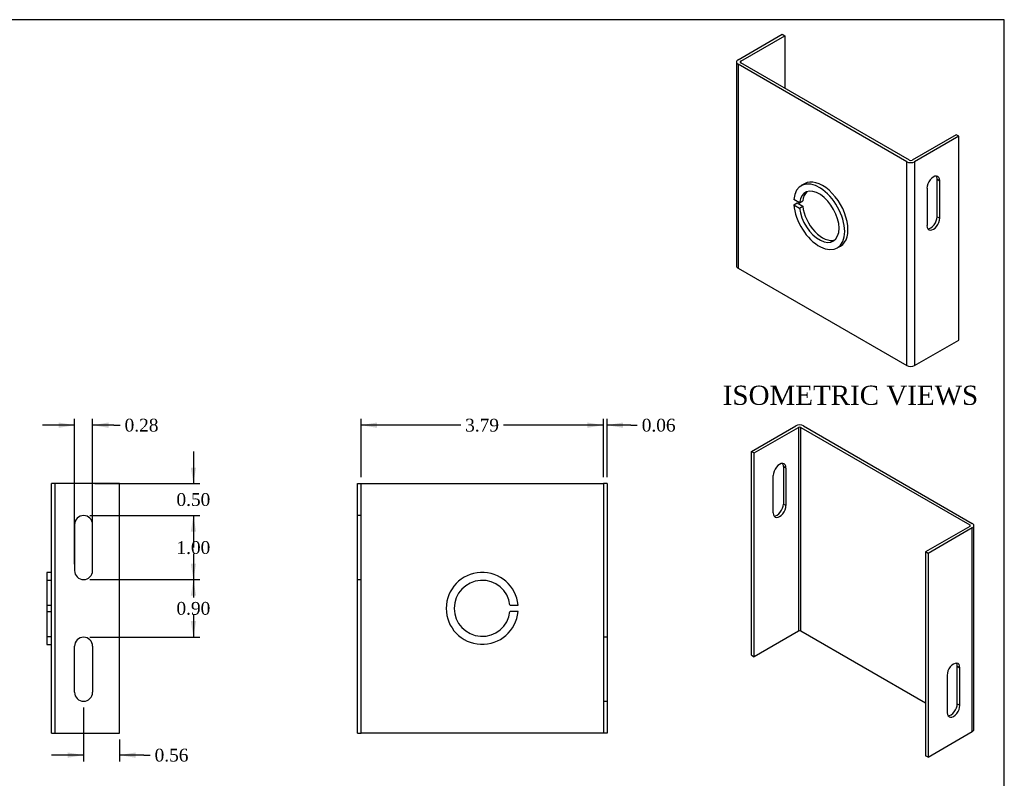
# Model space of a CAD drawing. Header units: inches. Extents: x 0.2 to 29.9, y -0.1 to 19.9.
# Tile 3 of 3: x 14.5 to 29.9, y 8 to 19.9. Entities that reach past the tile are written whole.
import ezdxf
from ezdxf.enums import TextEntityAlignment as Align
from ezdxf.lldxf.tags import DXFTag

# ---------------------------------------------------------------- set-up
doc = ezdxf.new("R2010")
doc.units = ezdxf.units.IN
doc.header["$MEASUREMENT"] = 0
doc.layers.add('COM55556-2', color=7, linetype='Continuous')
doc.layers.add('Default', color=7, linetype='Continuous')
doc.styles.add('SEACAD_Times_New_Roman', font='times.ttf')
tags = doc.linetypes.add('HIDDEN2', pattern=[0.1875, 0.125, -0.0625]).pattern_tags.tags
tags[6:7] = [DXFTag(74, 4), DXFTag(75, 0), DXFTag(340, '0'), DXFTag(46, 0.0), DXFTag(50, 0.0), DXFTag(44, 0.0), DXFTag(45, 0.0)]
tags[4:5] = [DXFTag(74, 4), DXFTag(75, 0), DXFTag(340, '0'), DXFTag(46, 0.0), DXFTag(50, 0.0), DXFTag(44, 0.0), DXFTag(45, 0.0)]
doc.dimstyles.new('HAMMOND_(STH_-_42x28)', dxfattribs={"dimtxt": 0.2, "dimasz": 0.25, "dimexe": 0.1, "dimexo": 0.1, "dimgap": 0.05, "dimtad": 0, "dimtih": 1, "dimtoh": 1, "dimzin": 0, "dimdsep": 46, "dimtxsty": 'SEACAD_Times_New_Roman', "dimblk1": '_SE_FILLED', "dimblk2": '_SE_FILLED', "dimsah": 1, "dimcen": 0.1, "dimadec": 0, "dimazin": 0, "dimtfac": 0.8, "dimtofl": 0, "dimtmove": 0, "dimatfit": 3, "dimfxl": 1, "dimtolj": 1, "dimtzin": 0, "dimarcsym": 0})

# ---------------------------------------------------------------- blocks, each defined once
blk = doc.blocks.new('SE4')
at = {"layer": 'COM55556-2', "color": 7, "linetype": 'Continuous'}
for p, q in [((15.007, 8.745), (15.007, 12.645)), ((15.093, 12.645), (15.007, 12.645)), ((16.07, 12.645), (15.093, 12.645)), ((16.07, 8.745), (16.07, 12.645)), ((15.367, 12.004), (15.367, 11.285)), ((15.648, 11.285), (15.648, 12.004)), ((14.935, 11.257), (14.935, 10.132)), ((15.007, 11.257), (14.935, 11.257)), ((14.935, 10.132), (15.007, 10.132)), ((15.007, 8.745), (15.093, 8.745)), ((15.093, 8.745), (16.07, 8.745))]:
    blk.add_line(p, q, dxfattribs=at)
at = {"layer": 'COM55556-2', "color": 7, "linetype": 'HIDDEN2'}
for p, q in [((15.064, 8.745), (15.064, 12.645)), ((15.007, 11.132), (14.935, 11.132)), ((14.935, 10.745), (15.007, 10.745)), ((14.935, 10.645), (15.007, 10.645)), ((14.935, 10.257), (15.007, 10.257)), ((15.367, 9.385), (15.367, 10.104)), ((15.648, 10.104), (15.648, 9.385))]:
    blk.add_line(p, q, dxfattribs=at)
at = {"layer": 'COM55556-2', "color": 7, "linetype": 'Continuous'}
for centre, start, end in [((15.507, 12.004), 0, 180), ((15.507, 11.285), 180, 0)]:
    blk.add_arc(centre, 0.141, start, end, dxfattribs=at)
at = {"layer": 'COM55556-2', "color": 7, "linetype": 'HIDDEN2'}
for centre, start, end in [((15.507, 10.104), 0, 180), ((15.507, 9.385), 180, 0)]:
    blk.add_arc(centre, 0.141, start, end, dxfattribs=at)
blk = doc.blocks.new('SE5')
at = {"layer": 'COM55556-2', "color": 7, "linetype": 'Continuous'}
for p, q in [((19.785, 12.645), (19.842, 12.645)), ((19.785, 8.745), (19.785, 12.645)), ((19.842, 12.645), (19.871, 12.645)), ((19.842, 8.745), (19.842, 12.645)), ((19.871, 12.645), (23.599, 12.645)), ((23.599, 12.645), (23.628, 12.645)), ((23.628, 12.645), (23.628, 8.745)), ((23.685, 12.645), (23.628, 12.645)), ((23.685, 12.645), (23.685, 8.745)), ((19.785, 8.745), (19.842, 8.745)), ((19.871, 8.745), (19.842, 8.745)), ((23.599, 8.745), (19.871, 8.745)), ((23.628, 8.745), (23.599, 8.745)), ((23.685, 8.745), (23.628, 8.745))]:
    blk.add_line(p, q, dxfattribs=at)
at = {"layer": 'COM55556-2', "color": 7, "linetype": 'HIDDEN2'}
for p, q in [((19.842, 12.145), (19.785, 12.145)), ((19.785, 11.145), (19.842, 11.145)), ((22.17, 10.745), (22.295, 10.745)), ((22.295, 10.645), (22.17, 10.645)), ((23.685, 10.245), (23.628, 10.245)), ((23.628, 9.245), (23.685, 9.245))]:
    blk.add_line(p, q, dxfattribs=at)
for radius, start, end in [(0.562, 5.0997, 354.9003), (0.437, 6.5624, 353.4376)]:
    blk.add_arc((21.735, 10.695), radius, start, end, dxfattribs=at)
blk = doc.blocks.new('SE6')
at = {"layer": 'COM55556-2', "color": 7, "linetype": 'Continuous'}
for p, q in [((25.734, 19.265), (26.424, 19.664)), ((25.774, 19.242), (26.464, 19.64)), ((26.424, 19.664), (26.464, 19.64)), ((26.464, 19.64), (26.464, 18.819)), ((25.774, 19.218), (25.774, 19.242)), ((25.708, 19.23), (25.708, 16.045)), ((28.37, 17.673), (25.734, 19.195)), ((25.734, 19.195), (25.734, 16.01)), ((28.41, 17.696), (25.774, 19.218)), ((29.141, 18.095), (28.451, 17.696)), ((29.182, 18.071), (28.491, 17.673)), ((29.182, 18.071), (29.141, 18.095)), ((29.182, 14.887), (29.182, 18.071)), ((28.37, 14.488), (28.37, 17.673)), ((28.491, 17.673), (28.491, 14.488)), ((28.843, 16.812), (28.843, 17.399)), ((28.843, 17.399), (28.883, 17.376)), ((26.77, 17.329), (26.719, 17.299)), ((28.685, 17.261), (28.685, 16.674)), ((28.883, 16.789), (28.883, 17.376)), ((26.693, 17.03), (26.604, 17.082)), ((26.604, 17), (26.655, 17.029)), ((26.604, 17), (26.693, 16.949)), ((26.655, 17.029), (26.744, 16.978)), ((26.693, 17.03), (26.744, 17.06)), ((26.693, 16.949), (26.744, 16.978)), ((28.843, 16.812), (28.883, 16.789)), ((27.282, 16.325), (27.333, 16.354)), ((25.734, 16.01), (28.37, 14.488)), ((28.491, 14.488), (29.182, 14.887))]:
    blk.add_line(p, q, dxfattribs=at)
for centre, major_axis, start_param, end_param in [((25.794, 19.23), (0.086, 0), 2.356194, 3.926991), ((25.794, 19.23), (0.029, 0), 2.356194, 3.926991), ((28.43, 17.708), (0.029, 0), 3.926991, 5.497787), ((28.43, 17.708), (0.086, 0), 3.926991, 5.497787), ((27.001, 16.812), (0.281, -0.487), 10.299182, 16.404355), ((27.052, 16.842), (0.281, -0.487), 0, 3.141593), ((28.784, 17.319), (-0.07, -0.122), 2.356194, 5.497787), ((28.744, 17.342), (-0.07, -0.122), 2.356194, 2.850636), ((27.001, 16.812), (-0.219, 0.379), 7.183119, 13.237233), ((27.052, 16.842), (-0.219, 0.379), 0.116634, 0.670862), ((27.052, 16.842), (-0.219, 0.379), 0.899934, 3.024959), ((28.784, 16.732), (0.07, 0.122), 2.356194, 5.497787), ((28.744, 16.755), (0.07, 0.122), 3.432549, 5.497787), ((25.794, 16.045), (0.086, 0), 3.141593, 3.926991), ((28.43, 14.523), (-0.086, 0), 0.785398, 2.356194)]:
    blk.add_ellipse(centre, major_axis=major_axis, ratio=0.57735, start_param=start_param, end_param=end_param, dxfattribs=at)
blk = doc.blocks.new('DMBLK7632')
at = {"layer": 'Default', "linetype": 'Continuous', "transparency": 16777216}
for points in [[(15.117, 13.599), (15.117, 13.515), (15.367, 13.557)], [(15.898, 13.599), (15.648, 13.557), (15.898, 13.515)]]:
    blk.add_hatch(color=7, dxfattribs=at).paths.add_polyline_path(points)
at = {"layer": 'Default', "color": 7, "linetype": 'Continuous', "transparency": 16777216}
for p, q in [((15.367, 13.557), (14.867, 13.557)), ((15.367, 11.385), (15.367, 13.657)), ((15.648, 11.385), (15.648, 13.657)), ((15.978, 13.557), (15.648, 13.557)), ((15.978, 13.557), (16.078, 13.557))]:
    blk.add_line(p, q, dxfattribs=at)
at = {"layer": 'Default', "color": 7, "linetype": 'Continuous', "transparency": 16777216, "style": 'SEACAD_Times_New_Roman'}
blk.add_text('0.28', height=0.2, dxfattribs=at).set_placement((16.148, 13.657), align=Align.TOP_LEFT)
blk = doc.blocks.new('_SE_FILLED')
at = {"color": 0}
blk.add_line((0, 0), (-1, 0), dxfattribs=at)
blk.add_solid([(0, 0), (-1, -0.1665), (-1, 0.1665), (0, 0)], dxfattribs=at)
blk = doc.blocks.new('DMBLK7633')
at = {"layer": 'Default', "linetype": 'Continuous', "transparency": 16777216}
for points in [[(15.257, 8.361), (15.507, 8.402), (15.257, 8.444)], [(16.32, 8.361), (16.32, 8.444), (16.07, 8.402)]]:
    blk.add_hatch(color=7, dxfattribs=at).paths.add_polyline_path(points)
at = {"layer": 'Default', "color": 7, "linetype": 'Continuous', "transparency": 16777216}
for p, q in [((15.507, 9.145), (15.507, 8.302)), ((16.07, 8.645), (16.07, 8.302)), ((15.507, 8.402), (15.007, 8.402)), ((16.447, 8.402), (16.07, 8.402)), ((16.447, 8.402), (16.547, 8.402))]:
    blk.add_line(p, q, dxfattribs=at)
at = {"layer": 'Default', "color": 7, "linetype": 'Continuous', "transparency": 16777216, "style": 'SEACAD_Times_New_Roman'}
blk.add_text('0.56', height=0.2, dxfattribs=at).set_placement((16.617, 8.502), align=Align.TOP_LEFT)
blk = doc.blocks.new('DMBLK7636')
at = {"layer": 'Default', "linetype": 'Continuous', "transparency": 16777216}
for points in [[(20.092, 13.599), (19.842, 13.557), (20.092, 13.515)], [(23.378, 13.599), (23.378, 13.515), (23.628, 13.557)]]:
    blk.add_hatch(color=7, dxfattribs=at).paths.add_polyline_path(points)
at = {"layer": 'Default', "color": 7, "linetype": 'Continuous', "transparency": 16777216}
for p, q in [((19.842, 12.745), (19.842, 13.657)), ((21.399, 13.557), (19.842, 13.557)), ((23.628, 13.557), (22.07, 13.557)), ((23.628, 12.745), (23.628, 13.657))]:
    blk.add_line(p, q, dxfattribs=at)
at = {"layer": 'Default', "color": 7, "linetype": 'Continuous', "transparency": 16777216, "style": 'SEACAD_Times_New_Roman'}
blk.add_text('3.79', height=0.2, dxfattribs=at).set_placement((21.469, 13.657), align=Align.TOP_LEFT)
blk = doc.blocks.new('DMBLK7637')
at = {"layer": 'Default', "linetype": 'Continuous', "transparency": 16777216}
for points in [[(23.378, 13.599), (23.378, 13.515), (23.628, 13.557)], [(23.935, 13.599), (23.685, 13.557), (23.935, 13.515)]]:
    blk.add_hatch(color=7, dxfattribs=at).paths.add_polyline_path(points)
at = {"layer": 'Default', "color": 7, "linetype": 'Continuous', "transparency": 16777216}
for p, q in [((23.628, 13.557), (23.128, 13.557)), ((23.628, 12.745), (23.628, 13.657)), ((23.685, 12.745), (23.685, 13.657)), ((24.058, 13.557), (23.685, 13.557)), ((24.058, 13.557), (24.158, 13.557))]:
    blk.add_line(p, q, dxfattribs=at)
at = {"layer": 'Default', "color": 7, "linetype": 'Continuous', "transparency": 16777216, "style": 'SEACAD_Times_New_Roman'}
blk.add_text('0.06', height=0.2, dxfattribs=at).set_placement((24.228, 13.657), align=Align.TOP_LEFT)
blk = doc.blocks.new('SE7')
at = {"layer": 'COM55556-2', "color": 7, "linetype": 'Continuous'}
for p, q in [((25.944, 13.146), (26.634, 13.545)), ((26.756, 13.545), (29.392, 12.023)), ((25.984, 13.123), (26.675, 13.522)), ((26.675, 13.522), (26.675, 10.337)), ((26.716, 13.522), (29.352, 12)), ((26.716, 10.337), (26.716, 13.522)), ((25.944, 13.146), (25.984, 13.123)), ((25.944, 9.962), (25.944, 13.146)), ((25.984, 9.939), (25.984, 13.123)), ((26.283, 12.185), (26.283, 12.772)), ((26.481, 12.887), (26.441, 12.91)), ((26.441, 12.91), (26.441, 12.323)), ((26.481, 12.887), (26.481, 12.3)), ((26.481, 12.3), (26.441, 12.323)), ((29.352, 12), (29.352, 11.976)), ((29.352, 11.976), (28.661, 11.577)), ((29.392, 11.953), (28.702, 11.554)), ((29.392, 8.769), (29.392, 11.953)), ((29.417, 8.804), (29.417, 11.988)), ((28.661, 11.577), (28.661, 8.393)), ((28.702, 11.554), (28.661, 11.577)), ((28.702, 11.554), (28.702, 8.37)), ((26.675, 10.337), (25.984, 9.939)), ((28.661, 9.214), (26.716, 10.337)), ((25.944, 9.962), (25.984, 9.939)), ((29.158, 9.203), (29.158, 9.79)), ((29.158, 9.79), (29.199, 9.767)), ((29.199, 9.18), (29.199, 9.767)), ((29, 9.652), (29, 9.065)), ((29.158, 9.203), (29.199, 9.18)), ((28.702, 8.37), (29.392, 8.769)), ((28.702, 8.37), (28.661, 8.393))]:
    blk.add_line(p, q, dxfattribs=at)
for centre, major_axis, start_param, end_param in [((26.695, 13.51), (-0.086, 0), 3.926991, 5.497787), ((26.695, 13.51), (-0.029, 0), 3.926991, 5.497787), ((26.382, 12.83), (-0.07, -0.122), 2.356194, 5.497787), ((26.342, 12.853), (-0.07, -0.122), 2.356194, 2.850636), ((26.342, 12.266), (0.07, 0.122), 3.432549, 5.497787), ((26.382, 12.243), (0.07, 0.122), 2.356194, 5.497787), ((29.331, 11.988), (-0.029, 0), 2.356194, 3.926991), ((29.331, 11.988), (-0.086, 0), 2.356194, 3.926991), ((26.695, 10.326), (0.029, 0), 0.785398, 2.356194), ((29.099, 9.71), (-0.07, -0.122), 2.356194, 5.497787), ((29.059, 9.733), (-0.07, -0.122), 2.356194, 2.850636), ((29.099, 9.122), (0.07, 0.122), 2.356194, 5.497787), ((29.059, 9.146), (0.07, 0.122), 3.432549, 5.497787), ((29.331, 8.804), (-0.086, 0), 2.356194, 3.141593)]:
    blk.add_ellipse(centre, major_axis=major_axis, ratio=0.57735, start_param=start_param, end_param=end_param, dxfattribs=at)
blk = doc.blocks.new('DMBLK7638')
at = {"layer": 'Default', "linetype": 'Continuous', "transparency": 16777216}
for points in [[(17.265, 12.895), (17.182, 12.895), (17.223, 12.645)], [(17.265, 11.895), (17.223, 12.145), (17.182, 11.895)]]:
    blk.add_hatch(color=7, dxfattribs=at).paths.add_polyline_path(points)
at = {"layer": 'Default', "color": 7, "linetype": 'Continuous', "transparency": 16777216}
for p, q in [((17.223, 13.145), (17.223, 12.645)), ((15.681, 12.645), (17.323, 12.645)), ((15.607, 12.145), (17.323, 12.145)), ((17.223, 12.145), (17.223, 11.645))]:
    blk.add_line(p, q, dxfattribs=at)
at = {"layer": 'Default', "color": 7, "linetype": 'Continuous', "transparency": 16777216, "style": 'SEACAD_Times_New_Roman'}
blk.add_text('0.50', height=0.2, dxfattribs=at).set_placement((16.958, 12.495), align=Align.TOP_LEFT)
blk = doc.blocks.new('DMBLK7639')
at = {"layer": 'Default', "linetype": 'Continuous', "transparency": 16777216}
for points in [[(17.265, 11.895), (17.223, 12.145), (17.182, 11.895)], [(17.265, 11.395), (17.182, 11.395), (17.223, 11.145)]]:
    blk.add_hatch(color=7, dxfattribs=at).paths.add_polyline_path(points)
at = {"layer": 'Default', "color": 7, "linetype": 'Continuous', "transparency": 16777216}
for p, q in [((15.607, 12.145), (17.323, 12.145)), ((17.223, 12.145), (17.223, 11.815)), ((17.223, 11.545), (17.223, 11.145)), ((15.607, 11.145), (17.323, 11.145))]:
    blk.add_line(p, q, dxfattribs=at)
at = {"layer": 'Default', "color": 7, "linetype": 'Continuous', "transparency": 16777216, "style": 'SEACAD_Times_New_Roman'}
blk.add_text('1.00', height=0.2, dxfattribs=at).set_placement((16.958, 11.745), align=Align.TOP_LEFT)
blk = doc.blocks.new('DMBLK7640')
at = {"layer": 'Default', "linetype": 'Continuous', "transparency": 16777216}
for points in [[(17.265, 10.895), (17.223, 11.145), (17.182, 10.895)], [(17.265, 10.495), (17.182, 10.495), (17.223, 10.245)]]:
    blk.add_hatch(color=7, dxfattribs=at).paths.add_polyline_path(points)
at = {"layer": 'Default', "color": 7, "linetype": 'Continuous', "transparency": 16777216}
for p, q in [((15.607, 11.145), (17.323, 11.145)), ((17.223, 11.145), (17.223, 10.865)), ((17.223, 10.595), (17.223, 10.245)), ((15.607, 10.245), (17.323, 10.245))]:
    blk.add_line(p, q, dxfattribs=at)
at = {"layer": 'Default', "color": 7, "linetype": 'Continuous', "transparency": 16777216, "style": 'SEACAD_Times_New_Roman'}
blk.add_text('0.90', height=0.2, dxfattribs=at).set_placement((16.958, 10.795), align=Align.TOP_LEFT)
blk = doc.blocks.new('BORDER')
at = {"layer": 'Default', "color": 7, "linetype": 'Continuous'}
for p, q in [((0, 27.86), (-41.86, 27.86)), ((0, 0), (0, 27.86))]:
    blk.add_line(p, q, dxfattribs=at)

msp = doc.modelspace()

# ---------------------------------------------------------------- block references
at = {"layer": 'Default', "color": 7, "xscale": 0.71, "yscale": 0.71, "zscale": 0.71}
msp.add_blockref('BORDER', (29.893, 0.111), dxfattribs=at)
at = {"layer": 'Default'}
for name in ['SE6', 'SE7', 'SE4', 'SE5']:
    msp.add_blockref(name, (0, 0), dxfattribs=at)

# ---------------------------------------------------------------- texts
at = {"layer": 'Default', "color": 7, "linetype": 'Continuous', "style": 'SEACAD_Times_New_Roman'}
msp.add_text('ISOMETRIC VIEWS', height=0.3, dxfattribs=at).set_placement((25.494, 14.174), align=Align.TOP_LEFT)

# ---------------------------------------------------------------- dimensions: what is measured, and where the dimension line sits
at = {"layer": 'Default', "color": 7, "linetype": 'Continuous'}
for base, p1, p2, picture, middle in [((15.367, 13.557), (15.648, 11.285), (15.367, 11.285), 'DMBLK7632', (16.078, 13.557)), ((23.628, 13.557), (23.685, 12.645), (23.628, 12.645), 'DMBLK7637', (24.158, 13.557)), ((15.507, 8.402), (16.07, 8.745), (15.507, 9.245), 'DMBLK7633', (16.547, 8.402))]:
    dim = msp.add_linear_dim(base=base, p1=p1, p2=p2, text='\\A1;<>', dimstyle='HAMMOND_(STH_-_42x28)', override={"dimtmove": 1}, dxfattribs=at)
    dim.commit()
    dim.dimension.update_dxf_attribs({"geometry": picture, "text_midpoint": middle, "dimtype": 160})
dim = msp.add_linear_dim(base=(19.842, 13.557), p1=(23.628, 12.645), p2=(19.842, 12.645), text='\\A1;<>', dimstyle='HAMMOND_(STH_-_42x28)', dxfattribs=at)
dim.commit()
dim.dimension.update_dxf_attribs({"geometry": 'DMBLK7636', "text_midpoint": (21.735, 13.557), "dimtype": 160})
for base, p1, p2, angle, picture, middle, dimtype in [((17.223, 12.145), (15.581, 12.645), (15.507, 12.145), 90, 'DMBLK7638', (17.223, 12.395), 160), ((17.223, 12.145), (15.507, 12.145), (15.507, 11.145), 270, 'DMBLK7639', (17.223, 11.645), 161), ((17.223, 11.145), (15.507, 11.145), (15.507, 10.245), 270, 'DMBLK7640', (17.223, 10.695), 161)]:
    dim = msp.add_linear_dim(base=base, p1=p1, p2=p2, angle=angle, text='\\A1;<>', dimstyle='HAMMOND_(STH_-_42x28)', dxfattribs=at)
    dim.commit()
    dim.dimension.update_dxf_attribs({"geometry": picture, "text_midpoint": middle, "dimtype": dimtype})

doc.saveas('drawing.dxf')
